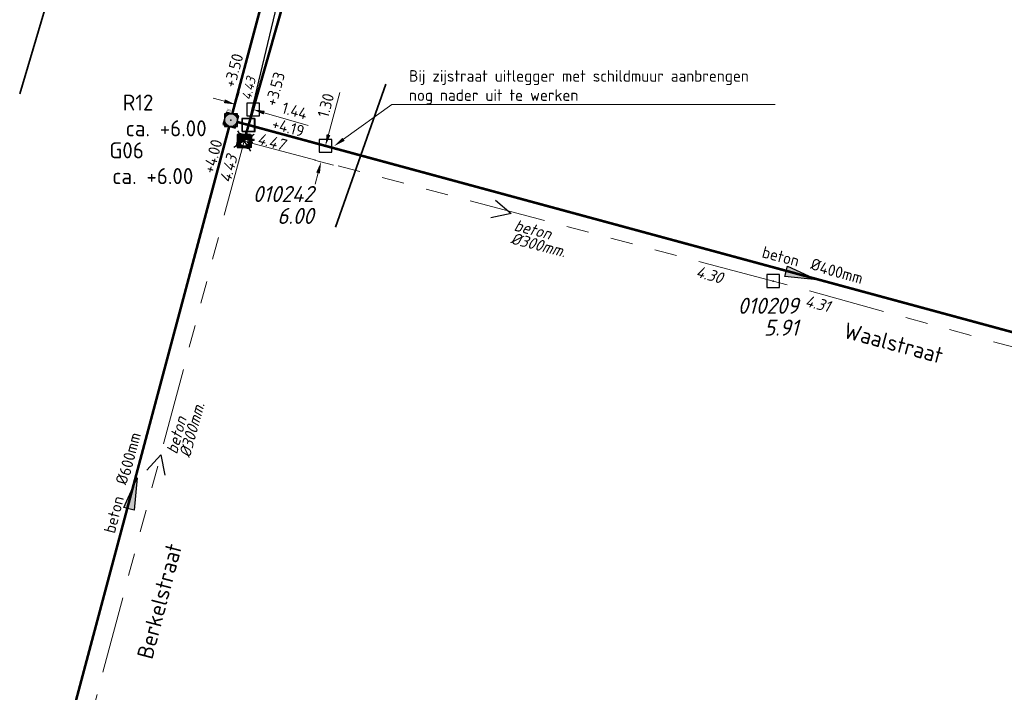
# Model space of a CAD drawing. Header units: metres. Extents: x 151924 to 154502, y 462248 to 463878.
# Tile 13 of 31: x 153377 to 153453, y 463583 to 463635. Entities that reach past the tile are written whole.
import ezdxf
from ezdxf import colors
from ezdxf.entities.mleader import LeaderData, LeaderLine
from ezdxf.enums import TextEntityAlignment as Align
from ezdxf.math import Vec2, Vec3

# ---------------------------------------------------------------- set-up
doc = ezdxf.new("R2010")
doc.units = ezdxf.units.M
doc.header["$PDMODE"] = 64
doc.header["$PDSIZE"] = 1
doc.linetypes.add('RI-GWA-SO', pattern=[18.45, 6, -1.8, 1.75, -1.8, 1.75, -1.8, 1.75, -1.8])
doc.linetypes.add('RI-HWA_BETON-SO', pattern=[11.4, 9, -2.4])
doc.layers.get('0').update_dxf_attribs({"linetype": 'CONTINUOUS'})
for name, color, linetype, lineweight in [('B-OI-RI-GWA-MATERIAAL-T18', 11, 'CONTINUOUS', 18), ('B-OI-RI-GWA-PUTDEKSELHOOGTE-T25', 11, 'CONTINUOUS', 25), ('B-OI-RI-GWA_BOB-T18', 11, 'CONTINUOUS', 18), ('B-OI-RI-GWA_DIAMETER-T18', 11, 'CONTINUOUS', 18), ('B-OI-RI-GWA_PUTNUMMER-T25', 11, 'CONTINUOUS', 18), ('B-OI-RI-GWA_RIOOLPUT-S', 11, 'CONTINUOUS', 25), ('B-OI-RI-GWA_TRANSPORTLEIDING_BETON_300-G', 11, 'RI-GWA-SO', 18), ('B-OI-RI-STROOMRICHTING-S', 252, 'CONTINUOUS', 25), ('B-RO-OG-TOPOGRAFIE-T18', 2, 'CONTINUOUS', 18), ('N-OI-RI-GWA_RIOOLPUT_INSPECTIEPUT-S', 12, 'CONTINUOUS', 25), ('N-OI-RI-GWA_STROOMRICHTING-S', 12, 'CONTINUOUS', 25), ('N-OI-RI-GWA_TRANSPORTLEIDING_BETON_300-G', 12, 'RI-GWA-SO', 35), ('N-OI-RI-HWA_PUTDEKSELHOOGTE-T25', 154, 'CONTINUOUS', 25), ('N-OI-RI-HWA_PUTNUMMER-T25', 154, 'CONTINUOUS', 18), ('N-OI-RI-HWA_RIOOLLEIDING_BETON_400-G', 154, 'RI-HWA_BETON-SO', 35), ('N-OI-RI-HWA_RIOOLLEIDING_BETON_600-G', 154, 'RI-HWA_BETON-SO', 35), ('N-OI-RI-HWA_RIOOLPUT_INSPECTIEPUT_REINIGENDEPUT-S', 154, 'CONTINUOUS', 25), ('N-OI-RI-HWA_STROOMRICHTING-S', 154, 'CONTINUOUS', 25), ('N-OI-RI-M', 1, 'CONTINUOUS', 18), ('N-OI-RI-T18', 1, 'CONTINUOUS', 18), ('N-RO-KG-GRENS_WERK-G', 7, 'XX-WERKGRENS', 35), ('V-OI-RI-GWA_PUTDEKSELHOOGTE-T25', 10, 'CONTINUOUS', 25), ('V-OI-RI-GWA_PUTNUMMER-T25', 10, 'CONTINUOUS', 25), ('V-OI-RI-GWA_RIOOLLEIDING_PP_500-G', 10, 'V-RI-GWA-SO', 35), ('V-OI-RI-GWA_RIOOLPUT_INSPECTIEPUT-S', 10, 'CONTINUOUS', 25)]:
    doc.layers.add(name, color=color, linetype=linetype, lineweight=lineweight)
for name, color, linetype, lineweight, plot in [('CALQUE_PTTOPO_ALT', 1, 'CONTINUOUS', 0, False), ('CALQUE_PTTOPO_MAT', 7, 'CONTINUOUS', 0, False), ('PTTOPO', 7, 'CONTINUOUS', 0, False)]:
    doc.layers.add(name, color=color, linetype=linetype, lineweight=lineweight, plot=plot)
doc.layers.add('N-OI-RI-GWA-DIAMETER-PUTHOOGTE-t25', color=12, linetype='CONTINUOUS')
doc.layers.add('V-RI-T15-BOK', color=10, linetype='CONTINUOUS')
doc.layers.get('0').freeze()
doc.styles.add('NLCS-ISO', font='NLCS-ISO.ttf')
doc.styles.add('NLCS-ISO-M200-T18', font='NLCS-ISO.ttf', dxfattribs={"height": 0.36})
doc.styles.add('NLCS-ISO-M500-T18', font='NLCS-ISO.ttf', dxfattribs={"height": 0.9})
doc.styles.add('NLCS-ISO-M500-T18_CURSIEF', font='NLCS-ISO.ttf', dxfattribs={"oblique": 15, "height": 0.9})
doc.styles.add('NLCS-ISO-M500-T25', font='NLCS-ISO.ttf', dxfattribs={"height": 1.25})
doc.styles.add('NLCS-ISO-M500-T25_CURSIEF', font='NLCS-ISO.ttf', dxfattribs={"oblique": 15, "height": 1.25})
doc.styles.add('Style-STANDARD', font='STANDARD.shx')
doc.linetypes.add('V-RI-GWA-SO', pattern='A,3,[24,NLCS.SHX,S=1,R=0,X=0,Y=0],3,-3', length=9)
doc.linetypes.add('XX-WERKGRENS', pattern='A,0,[137,NLCS.SHX,S=0.1,R=0,X=-1.1,Y=-1.35],-6', length=6)
doc.dimstyles.new('NLCS-M500-T18-PIJL_L2_H2', dxfattribs={"dimscale": 0.5, "dimtxt": 2.5, "dimasz": 1.8, "dimexe": 2, "dimexo": 2, "dimgap": 0.7, "dimtad": 1, "dimzin": 0, "dimdsep": 46, "dimtxsty": 'NLCS-ISO-M500-T18', "dimcen": 0, "dimdle": 2, "dimclrd": 256, "dimclre": 256, "dimclrt": 256, "dimazin": 0, "dimtfac": 1, "dimtdec": 3, "dimtofl": 0, "dimtmove": 0, "dimatfit": 3, "dimfxl": 2, "dimfxlon": 1, "dimtfillclr": 256, "dimtolj": 1, "dimtzin": 0, "dimlwd": -1, "dimlwe": -1, "dimarcsym": 0})

# ---------------------------------------------------------------- blocks, each defined once
blk = doc.blocks.new('*U137')
at = {"ltscale": 0.1}
blk.add_hatch(color=256, dxfattribs=at).paths.add_polyline_path([(2.5, 0), (-2.5, -0.83), (-2.5, 0.83)])
at = {"ltscale": 0.1, "flags": 128}
blk.add_lwpolyline([(2.5, 0), (-2.5, -0.83), (-2.5, 0.83)], close=True, dxfattribs=at)
at = {"ltscale": 0.1, "insert": (2.43, 1.32), "char_height": 1.8, "attachment_point": 9, "style": 'NLCS-ISO'}
blk.add_mtext_dynamic_manual_height_columns('%%C', width=3.1412, gutter_width=1.8, heights=[0], dxfattribs=at)
at = {"ltscale": 0.1, "style": 'NLCS-ISO'}
for tag, p in [('BOBL', (-52.31, 0)), ('MAT', (-1, 0.6))]:
    blk.add_attdef(tag, text='', height=1.8, dxfattribs=at).set_placement(p, align=Align.BOTTOM_RIGHT)
for tag, p in [('DIA', (2.43, 0.6)), ('BOBR', (51.41, 0))]:
    blk.add_attdef(tag, text='', height=1.8, dxfattribs=at).set_placement(p, align=Align.BOTTOM_LEFT)
blk.add_attdef('JVA', text='', height=1.8, dxfattribs=at).set_placement((0, -1), align=Align.TOP_CENTER)
blk = doc.blocks.new('*U138')
at = {"ltscale": 0.1}
blk.add_hatch(color=256, dxfattribs=at).paths.add_polyline_path([(2.5, 0), (-2.5, -0.83), (-2.5, 0.83)])
at = {"ltscale": 0.1, "flags": 128}
blk.add_lwpolyline([(2.5, 0), (-2.5, -0.83), (-2.5, 0.83)], close=True, dxfattribs=at)
at = {"ltscale": 0.1, "insert": (2.43, 1.32), "char_height": 1.8, "attachment_point": 9, "style": 'NLCS-ISO'}
blk.add_mtext_dynamic_manual_height_columns('%%C', width=3.1412, gutter_width=1.8, heights=[0], dxfattribs=at)
at = {"ltscale": 0.1, "style": 'NLCS-ISO'}
for tag, p in [('BOBL', (-74.54, 0)), ('MAT', (-1, 0.6))]:
    blk.add_attdef(tag, text='', height=1.8, dxfattribs=at).set_placement(p, align=Align.BOTTOM_RIGHT)
for tag, p in [('DIA', (2.43, 0.6)), ('BOBR', (55.81, 0))]:
    blk.add_attdef(tag, text='', height=1.8, dxfattribs=at).set_placement(p, align=Align.BOTTOM_LEFT)
blk.add_attdef('JVA', text='', height=1.8, dxfattribs=at).set_placement((0, -1), align=Align.TOP_CENTER)
blk = doc.blocks.new('*U22')
at = {"ltscale": 0.1}
blk.add_hatch(color=256, dxfattribs=at).paths.add_polyline_path([(2.5, 0), (-2.5, 0.83), (-2.5, -0.83)])
at = {"ltscale": 0.1, "flags": 128}
blk.add_lwpolyline([(2.5, 0), (-2.5, 0.83), (-2.5, -0.83)], close=True, dxfattribs=at)
at = {"ltscale": 0.1, "style": 'NLCS-ISO'}
for tag, p in [('MAT', (-1, 0.5)), ('BOBL', (-76.05, -3.24))]:
    blk.add_attdef(tag, text='', height=1.8, dxfattribs=at).set_placement(p, align=Align.BOTTOM_RIGHT)
for tag, p in [('DIA', (1, 0.5)), ('BOBR', (26.84, -3.24))]:
    blk.add_attdef(tag, text='', height=1.8, dxfattribs=at).set_placement(p, align=Align.BOTTOM_LEFT)
blk.add_attdef('JVA', text='', height=1.8, dxfattribs=at).set_placement((0, -1), align=Align.TOP_CENTER)
blk = doc.blocks.new('*U143')
at = {"ltscale": 0.1}
blk.add_hatch(color=256, dxfattribs=at).paths.add_polyline_path([(2.5, 0), (-2.5, -0.83), (-2.5, 0.83)])
at = {"ltscale": 0.1, "flags": 128}
blk.add_lwpolyline([(2.5, 0), (-2.5, -0.83), (-2.5, 0.83)], close=True, dxfattribs=at)
at = {"ltscale": 0.1, "insert": (2.43, 1.32), "char_height": 1.8, "attachment_point": 9, "style": 'NLCS-ISO'}
blk.add_mtext_dynamic_manual_height_columns('%%C', width=3.1412, gutter_width=1.8, heights=[0], dxfattribs=at)
at = {"ltscale": 0.1, "style": 'NLCS-ISO'}
for tag, p in [('BOBL', (-80.83, 0)), ('MAT', (-1, 0.6))]:
    blk.add_attdef(tag, text='', height=1.8, dxfattribs=at).set_placement(p, align=Align.BOTTOM_RIGHT)
for tag, p in [('DIA', (2.43, 0.6)), ('BOBR', (81.96, 0))]:
    blk.add_attdef(tag, text='', height=1.8, dxfattribs=at).set_placement(p, align=Align.BOTTOM_LEFT)
blk.add_attdef('JVA', text='', height=1.8, dxfattribs=at).set_placement((0, -1), align=Align.TOP_CENTER)
blk = doc.blocks.new('*D93')
at = {"layer": '', "color": 0, "transparency": 16777216}
for p in [(153394.83, 463628.165), (153393.097, 463627.339, 6), (153394.476, 463626.94, 6)]:
    blk.add_point(p, dxfattribs=at)
at = {"layer": 'N-OI-RI-M', "transparency": 16777216}
for p, q in [((153392.586, 463628.813), (153391.721, 463629.063)), ((153393.531, 463628.843), (153393.728, 463629.524)), ((153394.911, 463628.445), (153395.107, 463629.126)), ((153395.695, 463627.916), (153399.134, 463626.923))]:
    blk.add_line(p, q, dxfattribs=at)
for points in [[(153392.627, 463628.957), (153392.544, 463628.669), (153393.45, 463628.563)], [(153395.736, 463628.06), (153395.653, 463627.772), (153394.83, 463628.165)]]:
    blk.add_solid(points, dxfattribs=at)
at = {"layer": 'N-OI-RI-M', "transparency": 16777216, "insert": (153398.069, 463628.063), "char_height": 0.9, "attachment_point": 5, "rotation": 343.90099, "style": 'NLCS-ISO-M500-T18'}
blk.add_mtext('\\A1;1.44', dxfattribs=at)
blk = doc.blocks.new('*D94')
at = {"layer": '', "color": 0, "transparency": 16777216}
for p in [(153394.434, 463626.97, 6), (153394.094, 463625.714, 6), (153400.469, 463625.337)]:
    blk.add_point(p, dxfattribs=at)
at = {"layer": 'N-OI-RI-M', "transparency": 16777216}
for p, q in [((153400.704, 463626.205), (153401.592, 463629.487)), ((153399.947, 463625.478), (153401.434, 463625.075)), ((153399.607, 463624.222), (153401.094, 463623.819)), ((153399.894, 463623.212), (153399.659, 463622.343))]:
    blk.add_line(p, q, dxfattribs=at)
for points in [[(153400.559, 463626.244), (153400.849, 463626.166), (153400.469, 463625.337)], [(153399.749, 463623.251), (153400.038, 463623.173), (153400.129, 463624.081)]]:
    blk.add_solid(points, dxfattribs=at)
at = {"layer": 'N-OI-RI-M', "transparency": 16777216, "insert": (153400.493, 463628.49), "char_height": 0.9, "attachment_point": 5, "rotation": 74.85605, "style": 'NLCS-ISO-M500-T18'}
blk.add_mtext('\\A1;1.30', dxfattribs=at)
blk = doc.blocks.new('PTTOPO')
at = {"layer": 'PTTOPO'}
blk.add_point((0, 0), dxfattribs=at)
at = {"layer": 'CALQUE_PTTOPO_ALT', "style": 'Style-STANDARD', "width": 0.8}
blk.add_attdef('ALT', text='', height=0.1, dxfattribs=at).set_placement((0.25, -0.1), align=Align.MIDDLE_LEFT)
at = {"layer": 'CALQUE_PTTOPO_MAT', "style": 'Style-STANDARD', "width": 0.8}
blk.add_attdef('MAT', text='', height=0.1, dxfattribs=at).set_placement((0.25, 0.1), align=Align.MIDDLE_LEFT)
blk = doc.blocks.new('N-SRI-PUT_GWA-SO')
blk.add_hatch(color=256).paths.add_polyline_path([(1.41, 1.41, 0.664858), (-2, 0.02), (-2, -0.02, 0.196534), (-1.41, -1.41)])
at = {"lineweight": -3, "flags": 128}
blk.add_lwpolyline([(2, -2), (2, 2), (-2, 2), (-2, -2)], close=True, dxfattribs=at)
at = {"lineweight": -3}
blk.add_circle((0, 0), 2, dxfattribs=at)
blk = doc.blocks.new('V-SRI-PUT_GWA-SO')
blk.add_hatch(color=256).paths.add_polyline_path([(1.41, 1.41, 0.664858), (-2, 0.02), (-2, -0.02, 0.196534), (-1.41, -1.41)])
at = {"ltscale": 0.1, "flags": 128}
for points in [[(-2.65, 2.65), (2.65, -2.65)], [(2.65, 2.65), (-2.65, -2.65)]]:
    blk.add_lwpolyline(points, dxfattribs=at)
at = {"flags": 128}
blk.add_lwpolyline([(-2, 2), (2, 2), (2, -2), (-2, -2)], close=True, dxfattribs=at)
at = {"lineweight": -3, "flags": 128}
blk.add_lwpolyline([(2, -2), (2, 2), (-2, 2), (-2, -2)], close=True, dxfattribs=at)
at = {"lineweight": -3}
blk.add_circle((0, 0), 2, dxfattribs=at)
blk = doc.blocks.new('N-SRI-PUT_HWA_1X1')
h = blk.add_hatch(color=256)
h.dxf.hatch_style = 1
h.paths.add_polyline_path([(-0.5, 0, 1), (0.5, 0, 1)])
at = {"lineweight": -3, "flags": 128}
blk.add_lwpolyline([(-0.5, -0.5), (0.5, -0.5), (0.5, 0.5), (-0.5, 0.5)], close=True, dxfattribs=at)
at = {"lineweight": -3}
blk.add_circle((0, 0), 0.5, dxfattribs=at)
at = {"insert": (0.599, 0.205), "char_height": 0.18, "attachment_point": 1, "rotation": 90, "style": 'NLCS-ISO-M200-T18'}
blk.add_mtext_dynamic_manual_height_columns('1x1', width=0.15881, gutter_width=0.9, heights=[0], dxfattribs=at)

msp = doc.modelspace()

# ---------------------------------------------------------------- linework, layer by layer
at = {"layer": 'B-OI-RI-GWA_RIOOLPUT-S', "linetype": 'Continuous'}
for p in [(153394.119, 463625.707, 6), (153435.39, 463614.78)]:
    msp.add_point(p, dxfattribs=at)
at = {"layer": 'B-OI-RI-GWA_TRANSPORTLEIDING_BETON_300-G'}
for p, q in [((153394.119, 463625.707, 6), (153381.12, 463576.72)), ((153435.39, 463614.78), (153394.119, 463625.707, 6)), ((153479.58, 463602.609, 4.126), (153435.39, 463614.78))]:
    msp.add_line(p, q, dxfattribs=at)
at = {"layer": 'B-OI-RI-STROOMRICHTING-S'}
msp.add_lwpolyline([(153413.73, 463621.09), (153414.95, 463620.04), (153413.37, 463619.7)], dxfattribs=at)
at = {"layer": 'B-OI-RI-STROOMRICHTING-S', "elevation": 3}
msp.add_lwpolyline([(153386.54, 463600.014), (153387.62, 463601.214), (153387.93, 463599.634)], dxfattribs=at)
at = {"layer": 'N-OI-RI-GWA_TRANSPORTLEIDING_BETON_300-G', "const_width": 0.2, "flags": 128}
msp.add_lwpolyline([(153394.119, 463625.707), (153410.788, 463684.141)], dxfattribs=at)
at = {"layer": 'N-OI-RI-HWA_RIOOLLEIDING_BETON_400-G', "const_width": 0.2, "flags": 128}
msp.add_lwpolyline([(153393.529, 463627.212), (153481.279, 463603.401)], dxfattribs=at)
at = {"layer": 'N-OI-RI-HWA_RIOOLLEIDING_BETON_600-G', "const_width": 0.2, "flags": 128}
for points in [[(153393.197, 463627.828), (153412.237, 463699.126)], [(153377.745, 463569.804), (153392.968, 463626.855)]]:
    msp.add_lwpolyline(points, dxfattribs=at)
at = {"layer": 'N-RO-KG-GRENS_WERK-G', "flags": 128}
msp.add_lwpolyline([(153401.248, 463618.99), (153405.167, 463630.149)], dxfattribs=at)
at = {"layer": 'V-OI-RI-GWA_RIOOLLEIDING_PP_500-G', "flags": 128}
msp.add_lwpolyline([(153376.617, 463629.399), (153380.283, 463641.79)], dxfattribs=at)
at = {"layer": 'V-RI-T15-BOK'}
msp.add_line((153402.5, 463660.58), (153394.119, 463625.707, 6), dxfattribs=at)

# ---------------------------------------------------------------- block references
at = {"layer": 'N-OI-RI-GWA_RIOOLPUT_INSPECTIEPUT-S', "xscale": 0.2, "yscale": 0.2, "zscale": 0.5, "rotation": 346.6121922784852}
msp.add_blockref('N-SRI-PUT_GWA-SO', (153394.119, 463625.707, 6), dxfattribs=at)
at = {"layer": 'N-OI-RI-GWA_STROOMRICHTING-S'}
ref = msp.add_blockref('*U22', (153406.168, 463667.95), dxfattribs=dict(at, xscale=0.5, yscale=0.5, zscale=0.5, rotation=74.54324261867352))
ref.add_attrib('MAT', 'beton', dxfattribs={"layer": '0', "ltscale": 0.1, "height": 0.9, "rotation": 74.54324, "style": 'NLCS-ISO'}).set_placement((153407.846, 463667.047), align=Align.BOTTOM_RIGHT)
ref.add_attrib('DIA', '%%c300mm', dxfattribs={"layer": '0', "ltscale": 0.1, "height": 0.9, "rotation": 74.54324, "style": 'NLCS-ISO'}).set_placement((153408.295, 463667.967), align=Align.BOTTOM_LEFT)
ref.add_attrib('BOBL', '+3.53', dxfattribs={"layer": '0', "ltscale": 0.1, "height": 0.9, "rotation": 74.54324, "style": 'NLCS-ISO'}).set_placement((153397.595, 463630.868), align=Align.BOTTOM_RIGHT)
ref.add_attrib('BOBR', '+3.38', dxfattribs={"layer": '0', "ltscale": 0.1, "height": 0.9, "rotation": 74.54324, "style": 'NLCS-ISO'}).set_placement((153411.306, 463680.453), align=Align.BOTTOM_LEFT)
at = {"layer": 'N-OI-RI-HWA_RIOOLPUT_INSPECTIEPUT_REINIGENDEPUT-S', "rotation": 73.73553676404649}
msp.add_blockref('N-SRI-PUT_HWA_1X1', (153393.097, 463627.339, 6), dxfattribs=at)
at = {"layer": 'N-OI-RI-HWA_STROOMRICHTING-S'}
for name, p, xscale, yscale, zscale, rotation, values in [('*U138', (153404.006, 463668.306), 0.5, 0.5, 0.5, 74.97817933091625, {'MAT': 'beton', 'DIA': '600mm', 'BOBL': '+3.50', 'BOBR': '+3.24'}), ('*U143', (153437.622, 463615.199), 0.4999999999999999, 0.4999999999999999, 0.4999999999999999, 344.8773009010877, {'MAT': 'beton', 'DIA': '400mm', 'BOBL': '+4.19', 'BOBR': '+3.68'}), ('*U137', (153385.457, 463598.195), 0.4999999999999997, 0.4999999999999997, 0.4999999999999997, 75.18729464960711, {'MAT': 'beton', 'DIA': '600mm', 'BOBL': '+4.29', 'BOBR': '+4.00'})]:
    msp.add_blockref(name, p, dxfattribs=dict(at, xscale=xscale, yscale=yscale, zscale=zscale, rotation=rotation)).add_auto_attribs(values)
at = {"layer": 'PTTOPO'}
for p, values in [((153394.119, 463625.707, 6), {'ALT': '6.000', 'MAT': 'Put-23'}), ((153394.201, 463625.693, 4.426), {'ALT': '4.426', 'MAT': 'Bob-33'})]:
    msp.add_blockref('PTTOPO', p, dxfattribs=at).add_auto_attribs(values)
at = {"layer": 'V-OI-RI-GWA_RIOOLPUT_INSPECTIEPUT-S', "xscale": 0.25, "yscale": 0.25, "zscale": 0.25, "rotation": 347.7059706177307}
msp.add_blockref('V-SRI-PUT_GWA-SO', (153394.119, 463625.707), dxfattribs=at)

# ---------------------------------------------------------------- texts
at = {"layer": 'B-OI-RI-GWA-MATERIAAL-T18', "linetype": 'ByBlock', "style": 'NLCS-ISO-M500-T18_CURSIEF', "oblique": 15}
for rotation, p in [(345.58524, (153415.115, 463618.732)), (74.59825, (153388.882, 463601.209))]:
    msp.add_text('beton', height=0.9, rotation=rotation, dxfattribs=at).set_placement(p)
at = {"layer": 'B-OI-RI-GWA-PUTDEKSELHOOGTE-T25', "linetype": 'ByBlock', "style": 'NLCS-ISO-M500-T25_CURSIEF', "oblique": 15}
msp.add_text('5.91', height=1.25, dxfattribs=at).set_placement((153437.371, 463610.513), align=Align.RIGHT)
at = {"layer": 'B-OI-RI-GWA_BOB-T18', "linetype": 'ByBlock', "style": 'NLCS-ISO-M500-T18_CURSIEF', "oblique": 15}
for s, rotation, p in [('4.47', 345.58524, (153397.151, 463624.963)), ('4.30', 344.48256, (153431.314, 463614.558))]:
    msp.add_text(s, height=0.9, rotation=rotation, dxfattribs=at).set_placement(p, align=Align.RIGHT)
for s, rotation, p in [('4.43', 74.59825, (153393.056, 463622.384)), ('4.31', 345.58524, (153437.822, 463612.819))]:
    msp.add_text(s, height=0.9, rotation=rotation, dxfattribs=at).set_placement(p)
at = {"layer": 'B-OI-RI-GWA_DIAMETER-T18', "linetype": 'ByBlock', "style": 'NLCS-ISO-M500-T18_CURSIEF', "oblique": 15}
for rotation, p in [(345.58524, (153414.854, 463617.715)), (74.59825, (153389.894, 463600.93))]:
    msp.add_text('%%c300mm.', height=0.9, rotation=rotation, dxfattribs=at).set_placement(p)
at = {"layer": 'B-OI-RI-GWA_PUTNUMMER-T25', "linetype": 'ByBlock', "style": 'NLCS-ISO-M500-T25_CURSIEF', "oblique": 15}
msp.add_text('010209', height=1.25, dxfattribs=at).set_placement((153437.371, 463612.222), align=Align.RIGHT)
at = {"layer": 'B-RO-OG-TOPOGRAFIE-T18', "style": 'NLCS-ISO-M200-T18'}
for s, rotation, p in [('Waalstraat', 345, (153444.789, 463609.946)), ('Berkelstraat', 75.3, (153387.517, 463589.792))]:
    msp.add_text(s, height=1.25, rotation=rotation, dxfattribs=at).set_placement(p, align=Align.MIDDLE)
at = {"layer": 'N-OI-RI-GWA-DIAMETER-PUTHOOGTE-t25', "style": 'NLCS-ISO-M500-T25'}
msp.add_text('ca. +6.00', height=1.25, dxfattribs=at).set_placement((153383.844, 463622.345, 6))
at = {"layer": 'N-OI-RI-GWA_RIOOLPUT_INSPECTIEPUT-S', "style": 'NLCS-ISO-M500-T25'}
msp.add_text('G06', height=1.25, dxfattribs=at).set_placement((153383.611, 463624.353, 6))
at = {"layer": 'N-OI-RI-HWA_PUTDEKSELHOOGTE-T25', "style": 'NLCS-ISO-M500-T25'}
msp.add_text('ca. +6.00', height=1.25, dxfattribs=at).set_placement((153384.884, 463626.075))
at = {"layer": 'N-OI-RI-HWA_PUTNUMMER-T25', "style": 'NLCS-ISO-M500-T25'}
msp.add_text('R12', height=1.25, dxfattribs=at).set_placement((153384.652, 463628.083))
at = {"layer": 'V-OI-RI-GWA_PUTDEKSELHOOGTE-T25', "linetype": 'ByBlock', "style": 'NLCS-ISO-M500-T25_CURSIEF', "oblique": 15}
msp.add_text('6.00', height=1.25, dxfattribs=at).set_placement((153399.555, 463619.236), align=Align.RIGHT)
at = {"layer": 'V-OI-RI-GWA_PUTNUMMER-T25', "linetype": 'ByBlock', "style": 'NLCS-ISO-M500-T25_CURSIEF', "oblique": 15}
msp.add_text('010242', height=1.25, dxfattribs=at).set_placement((153399.555, 463620.945), align=Align.RIGHT)
at = {"layer": 'V-RI-T15-BOK', "linetype": 'ByBlock', "style": 'NLCS-ISO-M500-T18_CURSIEF', "oblique": 15}
msp.add_text('4.43', height=0.75, rotation=77.22732, dxfattribs=at).set_placement((153395.049, 463630.588), align=Align.RIGHT)

# ---------------------------------------------------------------- dimensions: what is measured, and where the dimension line sits
at = {"layer": 'N-OI-RI-M'}
for p1, p2, distance, picture, middle in [((153393.097, 463627.339, 6), (153394.476, 463626.94, 6), 1.275, '*D93', (153398.069, 463628.063)), ((153394.094, 463625.714, 6), (153394.434, 463626.97, 6), -6.252, '*D94', (153400.493, 463628.49))]:
    dim = msp.add_aligned_dim(p1=p1, p2=p2, distance=distance, dimstyle='NLCS-M500-T18-PIJL_L2_H2', dxfattribs=at)
    dim.commit()
    dim.dimension.update_dxf_attribs({"geometry": picture, "text_midpoint": middle})

# ---------------------------------------------------------------- leaders
at = {"layer": 'N-OI-RI-T18'}
ml = msp.add_multileader_mtext('Standard', dxfattribs=at)
ml.set_content('Bij zijstraat uitlegger met schildmuur aanbrengen\\Pnog nader uit te werken', color=256, style='NLCS-ISO-M500-T18')
ml.set_leader_properties(color=256, linetype='ByLayer', lineweight=-1)
ml.build(insert=Vec2(0, 0))
ml.multileader.update_dxf_attribs({"text_left_attachment_type": 5, "text_right_attachment_type": 5, "dogleg_length": 0.9, "arrow_head_size": 0.9})
ctx = ml.context
ctx.base_point, ctx.char_height, ctx.arrow_head_size, ctx.landing_gap_size, ctx.plane_origin = Vec3(153406.539, 463628.57), 0.9, 0.9, 0.45, Vec3(-94.996, -288.416)
ctx.left_attachment, ctx.right_attachment = 5, 5
notes = []
notes.append((ctx, [(0, (1, 1, 0), (153405.639, 463628.57), (1, 0), 0.9, [(0, [(153401.152, 463625.314)], 0, [])])]))
ctx.mtext.insert, ctx.mtext.flow_direction = Vec3(153406.989, 463631.24), 5
for ctx, leaders in notes:
    for number, flags, end, landing, length, lines in leaders:
        leader = LeaderData()
        leader.index, (leader.has_last_leader_line, leader.has_dogleg_vector, leader.attachment_direction) = number, flags
        leader.last_leader_point, leader.dogleg_vector, leader.dogleg_length = Vec3(end), Vec3(landing), length
        for number, points, colour, breaks in lines:
            line = LeaderLine()
            line.index, line.vertices, line.color, line.breaks = number, Vec3.list(points), colors.encode_raw_color(colour), breaks
            leader.lines.append(line)
        ctx.leaders.append(leader)

doc.saveas('drawing.dxf')
